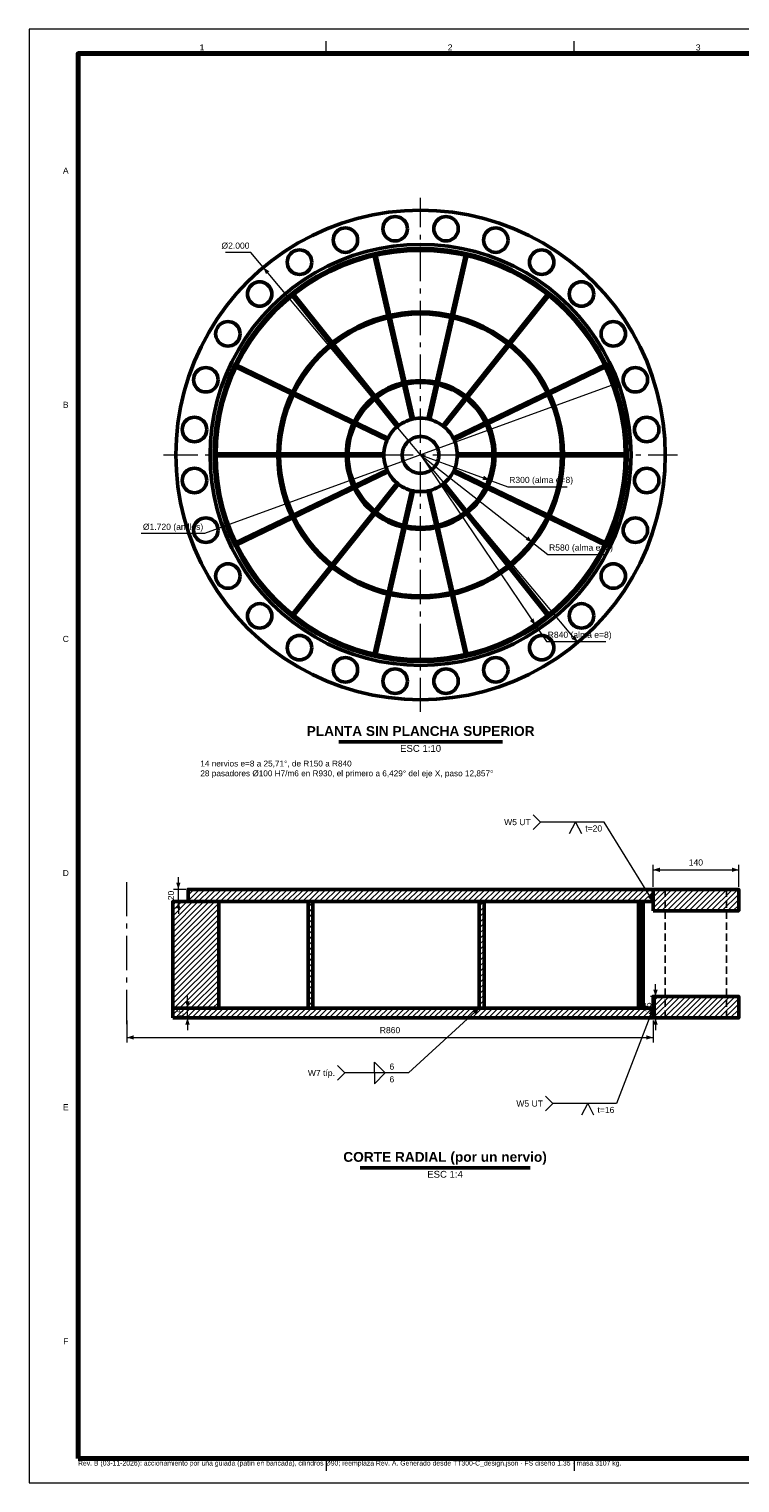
# Model space of a CAD drawing. Header units: millimetres. Extents: x 0 to 841, y 0 to 594.
# Tile 1 of 5: x 0 to 290, y 0 to 594. Entities that reach past the tile are written whole.
import ezdxf
from ezdxf.enums import TextEntityAlignment as Align

# ---------------------------------------------------------------- set-up
doc = ezdxf.new("R2010")
doc.units = ezdxf.units.MM
doc.linetypes.add('EJE', pattern=[22, 14, -3, 2, -3])
doc.linetypes.add('OCULTO', pattern=[4.5, 3, -1.5])
for name, color, linetype, lineweight in [('ACH', 7, 'CONTINUOUS', 13), ('COTA', 7, 'CONTINUOUS', 18), ('EJE', 7, 'EJE', 18), ('FINA', 7, 'CONTINUOUS', 18), ('MARCO', 7, 'CONTINUOUS', 70), ('OCU', 7, 'OCULTO', 25), ('TXT', 7, 'CONTINUOUS', 25), ('VIS', 7, 'CONTINUOUS', 50)]:
    doc.layers.add(name, color=color, linetype=linetype, lineweight=lineweight)
doc.styles.add('STD', font='LiberationSans-Regular.ttf')
doc.styles.add('STDB', font='LiberationSans-Bold.ttf')

msp = doc.modelspace()

# ---------------------------------------------------------------- hatches: boundary and pattern name
at = {"layer": 'ACH'}
h = msp.add_hatch(dxfattribs=at)
h.set_pattern_fill('ANSI31', scale=0.5)
h.paths.add_polyline_path([(65, 237.5), (255, 237.5), (255, 242.5), (65, 242.5)])
h = msp.add_hatch(dxfattribs=at)
h.set_pattern_fill('ANSI31', scale=0.5)
h.paths.add_polyline_path([(255, 233.75), (290, 233.75), (290, 242.5), (255, 242.5)])
h = msp.add_hatch(dxfattribs=at)
h.set_pattern_fill('ANSI31', scale=0.5)
h.paths.add_polyline_path([(58.75, 194), (77.5, 194), (77.5, 237.5), (58.75, 237.5)])
h = msp.add_hatch(dxfattribs=at)
h.set_pattern_fill('ANSI31', scale=0.5)
h.paths.add_polyline_path([(114, 194), (116, 194), (116, 237.5), (114, 237.5)])
h = msp.add_hatch(dxfattribs=at)
h.set_pattern_fill('ANSI31', scale=0.5)
h.paths.add_polyline_path([(184, 194), (186, 194), (186, 237.5), (184, 237.5)])
h = msp.add_hatch(dxfattribs=at)
h.set_pattern_fill('ANSI31', scale=0.5)
h.paths.add_polyline_path([(249, 194), (251, 194), (251, 237.5), (249, 237.5)])
h = msp.add_hatch(dxfattribs=at)
h.set_pattern_fill('ANSI31', scale=0.5)
h.paths.add_polyline_path([(255, 190), (290, 190), (290, 198.75), (255, 198.75)])
h = msp.add_hatch(dxfattribs=at)
h.set_pattern_fill('ANSI31', scale=0.5)
h.paths.add_polyline_path([(58.75, 190), (255, 190), (255, 194), (58.75, 194)])

# ---------------------------------------------------------------- linework, layer by layer
at = {"layer": 'COTA'}
for p, q in [((90.58, 502.73), (80.28, 502.73)), ((224.28, 343.4), (90.58, 502.73)), ((240.81, 449.41), (71.67, 387.85)), ((160, 420), (195.71, 407)), ((160, 420), (212.01, 379.37)), ((160, 420), (211.45, 343.73)), ((195.71, 407), (219.96, 407)), ((71.67, 387.85), (45.87, 387.85)), ((212.01, 379.37), (236.26, 379.37)), ((211.45, 343.73), (235.7, 343.73)), ((235, 270), (209, 270)), ((255, 237.5), (235, 270)), ((255, 243.5), (255, 252.5)), ((255, 250.5), (290, 250.5)), ((290, 243.5), (290, 252.5)), ((61, 242.5), (61, 247.5)), ((64, 242.5), (59, 242.5)), ((61, 237.5), (61, 242.5)), ((64, 237.5), (59, 237.5)), ((61, 237.5), (61, 232.5)), ((256, 198.75), (256, 203.75)), ((64.75, 194), (64.75, 199)), ((259, 198.75), (254, 198.75)), ((256, 190), (256, 198.75)), ((61.75, 194), (66.75, 194)), ((64.75, 190), (64.75, 194)), ((184, 194), (155, 167.5)), ((255, 194), (240, 155)), ((40, 189), (40, 180)), ((61.75, 190), (66.75, 190)), ((64.75, 190), (64.75, 185)), ((259, 190), (254, 190)), ((255, 189), (255, 180)), ((256, 190), (256, 185)), ((40, 182), (255, 182)), ((155, 167.5), (129, 167.5)), ((240, 155), (214, 155))]:
    msp.add_line(p, q, dxfattribs=at)
for points in [[(209, 270), (206, 273)], [(209, 270), (206, 267)], [(220.9, 265.4), (223.3, 270), (225.7, 265.4)], [(129, 167.5), (126, 170.5)], [(129, 167.5), (126, 164.5)], [(141.1, 167.5), (141.1, 171.9), (145.5, 167.5)], [(141.1, 167.5), (141.1, 163.1), (145.5, 167.5)], [(214, 155), (211, 158)], [(214, 155), (211, 152)], [(225.9, 150.4), (228.3, 155), (230.7, 150.4)]]:
    msp.add_lwpolyline(points, dxfattribs=at)
for points in [[(95.72, 496.6), (96.83, 493.88), (98.21, 495.04)], [(240.81, 449.41), (237.87, 449.3), (238.49, 447.61)], [(188.19, 409.74), (185.87, 411.54), (185.25, 409.85)], [(79.19, 390.59), (82.13, 390.7), (81.51, 392.39)], [(205.7, 384.29), (204.05, 386.72), (202.94, 385.31)], [(206.97, 350.36), (206.15, 353.19), (204.66, 352.18)], [(224.28, 343.4), (223.17, 346.12), (221.79, 344.96)], [(255, 250.5), (257.8, 249.6), (257.8, 251.4)], [(290, 250.5), (287.2, 251.4), (287.2, 249.6)], [(61, 242.5), (61.9, 245.3), (60.1, 245.3)], [(255, 237.5), (254.3, 240.36), (252.77, 239.41)], [(61, 237.5), (60.1, 234.7), (61.9, 234.7)], [(64.75, 194), (65.65, 196.8), (63.85, 196.8)], [(256, 198.75), (256.9, 201.55), (255.1, 201.55)], [(184, 194), (181.33, 192.78), (182.54, 191.45)], [(255, 194), (253.15, 191.71), (254.83, 191.06)], [(64.75, 190), (63.85, 187.2), (65.65, 187.2)], [(256, 190), (255.1, 187.2), (256.9, 187.2)], [(40, 182), (42.8, 181.1), (42.8, 182.9)], [(255, 182), (252.2, 182.9), (252.2, 181.1)]]:
    msp.add_solid(points, dxfattribs=at)
at = {"layer": 'EJE'}
for p, q in [((160, 315), (160, 525)), ((55, 420), (265, 420)), ((40, 187.5), (40, 247.5))]:
    msp.add_line(p, q, dxfattribs=at)
at = {"layer": 'FINA'}
for p, q in [((121.38, 584), (121.38, 589)), ((222.75, 584), (222.75, 589)), ((121.38, 10), (121.38, 5)), ((222.75, 10), (222.75, 5))]:
    msp.add_line(p, q, dxfattribs=at)
for points in [[(0, 0), (841, 0), (841, 594), (0, 594)], [(77.5, 194), (250, 194), (250, 237.5), (77.5, 237.5)]]:
    msp.add_lwpolyline(points, close=True, dxfattribs=at)
at = {"layer": 'MARCO'}
msp.add_lwpolyline([(20, 10), (831, 10), (831, 584), (20, 584)], close=True, dxfattribs=at)
at = {"layer": 'OCU'}
msp.add_lwpolyline([(260, 190), (285, 190), (285, 242.5), (260, 242.5)], close=True, dxfattribs=at)
at = {"layer": 'VIS'}
for p, q in [((156.27, 434.53), (140.92, 501.8)), ((157.05, 434.71), (141.7, 501.98)), ((162.95, 434.71), (178.3, 501.98)), ((163.73, 434.53), (179.08, 501.8)), ((150.33, 431.48), (107.31, 485.42)), ((150.96, 431.98), (107.94, 485.92)), ((169.04, 431.98), (212.06, 485.92)), ((169.67, 431.48), (212.69, 485.42)), ((146.31, 426.15), (84.15, 456.09)), ((146.66, 426.87), (84.49, 456.81)), ((173.34, 426.87), (235.51, 456.81)), ((173.69, 426.15), (235.85, 456.09)), ((145, 420.4), (76, 420.4)), ((145, 419.6), (76, 419.6)), ((175, 420.4), (244, 420.4)), ((175, 419.6), (244, 419.6)), ((146.31, 413.85), (84.15, 383.91)), ((146.66, 413.13), (84.49, 383.19)), ((173.34, 413.13), (235.51, 383.19)), ((173.69, 413.85), (235.85, 383.91)), ((150.33, 408.52), (107.31, 354.58)), ((150.96, 408.02), (107.94, 354.08)), ((156.27, 405.47), (140.92, 338.2)), ((157.05, 405.29), (141.7, 338.02)), ((162.95, 405.29), (178.3, 338.02)), ((163.73, 405.47), (179.08, 338.2)), ((169.04, 408.02), (212.06, 354.08)), ((169.67, 408.52), (212.69, 354.58)), ((126.52, 302.8), (193.48, 302.8)), ((135.28, 128.8), (204.72, 128.8))]:
    msp.add_line(p, q, dxfattribs=at)
for points in [[(260, 420), (259.79, 426.54), (259.14, 433.05), (258.08, 439.51), (256.59, 445.88), (254.69, 452.14), (252.39, 458.27), (249.69, 464.23), (246.6, 470), (243.15, 475.56), (239.34, 480.88), (235.18, 485.93), (230.71, 490.71), (225.93, 495.18), (220.88, 499.34), (215.56, 503.15), (210, 506.6), (204.23, 509.69), (198.27, 512.39), (192.14, 514.69), (185.88, 516.59), (179.51, 518.08), (173.05, 519.14), (166.54, 519.79), (160, 520), (153.46, 519.79), (146.95, 519.14), (140.49, 518.08), (134.12, 516.59), (127.86, 514.69), (121.73, 512.39), (115.77, 509.69), (110, 506.6), (104.44, 503.15), (99.12, 499.34), (94.07, 495.18), (89.29, 490.71), (84.82, 485.93), (80.66, 480.88), (76.85, 475.56), (73.4, 470), (70.31, 464.23), (67.61, 458.27), (65.31, 452.14), (63.41, 445.88), (61.92, 439.51), (60.86, 433.05), (60.21, 426.54), (60, 420), (60.21, 413.46), (60.86, 406.95), (61.92, 400.49), (63.41, 394.12), (65.31, 387.86), (67.61, 381.73), (70.31, 375.77), (73.4, 370), (76.85, 364.44), (80.66, 359.12), (84.82, 354.07), (89.29, 349.29), (94.07, 344.82), (99.12, 340.66), (104.44, 336.85), (110, 333.4), (115.77, 330.31), (121.73, 327.61), (127.86, 325.31), (134.12, 323.41), (140.49, 321.92), (146.95, 320.86), (153.46, 320.21), (160, 320), (166.54, 320.21), (173.05, 320.86), (179.51, 321.92), (185.88, 323.41), (192.14, 325.31), (198.27, 327.61), (204.23, 330.31), (210, 333.4), (215.56, 336.85), (220.88, 340.66), (225.93, 344.82), (230.71, 349.29), (235.18, 354.07), (239.34, 359.12), (243.15, 364.44), (246.6, 370), (249.69, 375.77), (252.39, 381.73), (254.69, 387.86), (256.59, 394.12), (258.08, 400.49), (259.14, 406.95), (259.79, 413.46), (260, 420)], [(154.59, 512.42), (154.53, 513.2), (154.34, 513.96), (154.04, 514.69), (153.63, 515.35), (153.12, 515.95), (152.53, 516.46), (151.86, 516.87), (151.13, 517.17), (150.37, 517.35), (149.59, 517.42), (148.81, 517.35), (148.04, 517.17), (147.32, 516.87), (146.65, 516.46), (146.05, 515.95), (145.54, 515.35), (145.13, 514.69), (144.83, 513.96), (144.65, 513.2), (144.59, 512.42), (144.65, 511.63), (144.83, 510.87), (145.13, 510.15), (145.54, 509.48), (146.05, 508.88), (146.65, 508.37), (147.32, 507.96), (148.04, 507.66), (148.81, 507.48), (149.59, 507.42), (150.37, 507.48), (151.13, 507.66), (151.86, 507.96), (152.53, 508.37), (153.12, 508.88), (153.63, 509.48), (154.04, 510.15), (154.34, 510.87), (154.53, 511.63), (154.59, 512.42)], [(175.41, 512.42), (175.35, 513.2), (175.17, 513.96), (174.87, 514.69), (174.46, 515.35), (173.95, 515.95), (173.35, 516.46), (172.68, 516.87), (171.96, 517.17), (171.19, 517.35), (170.41, 517.42), (169.63, 517.35), (168.87, 517.17), (168.14, 516.87), (167.47, 516.46), (166.88, 515.95), (166.37, 515.35), (165.96, 514.69), (165.66, 513.96), (165.47, 513.2), (165.41, 512.42), (165.47, 511.63), (165.66, 510.87), (165.96, 510.15), (166.37, 509.48), (166.88, 508.88), (167.47, 508.37), (168.14, 507.96), (168.87, 507.66), (169.63, 507.48), (170.41, 507.42), (171.19, 507.48), (171.96, 507.66), (172.68, 507.96), (173.35, 508.37), (173.95, 508.88), (174.46, 509.48), (174.87, 510.15), (175.17, 510.87), (175.35, 511.63), (175.41, 512.42)], [(134.28, 507.78), (134.22, 508.56), (134.04, 509.33), (133.74, 510.05), (133.33, 510.72), (132.82, 511.32), (132.22, 511.83), (131.55, 512.24), (130.83, 512.54), (130.07, 512.72), (129.28, 512.78), (128.5, 512.72), (127.74, 512.54), (127.01, 512.24), (126.35, 511.83), (125.75, 511.32), (125.24, 510.72), (124.83, 510.05), (124.53, 509.33), (124.35, 508.56), (124.28, 507.78), (124.35, 507), (124.53, 506.24), (124.83, 505.51), (125.24, 504.84), (125.75, 504.25), (126.35, 503.74), (127.01, 503.33), (127.74, 503.03), (128.5, 502.84), (129.28, 502.78), (130.07, 502.84), (130.83, 503.03), (131.55, 503.33), (132.22, 503.74), (132.82, 504.25), (133.33, 504.84), (133.74, 505.51), (134.04, 506.24), (134.22, 507), (134.28, 507.78)], [(195.72, 507.78), (195.65, 508.56), (195.47, 509.33), (195.17, 510.05), (194.76, 510.72), (194.25, 511.32), (193.65, 511.83), (192.99, 512.24), (192.26, 512.54), (191.5, 512.72), (190.72, 512.78), (189.93, 512.72), (189.17, 512.54), (188.45, 512.24), (187.78, 511.83), (187.18, 511.32), (186.67, 510.72), (186.26, 510.05), (185.96, 509.33), (185.78, 508.56), (185.72, 507.78), (185.78, 507), (185.96, 506.24), (186.26, 505.51), (186.67, 504.84), (187.18, 504.25), (187.78, 503.74), (188.45, 503.33), (189.17, 503.03), (189.93, 502.84), (190.72, 502.78), (191.5, 502.84), (192.26, 503.03), (192.99, 503.33), (193.65, 503.74), (194.25, 504.25), (194.76, 504.84), (195.17, 505.51), (195.47, 506.24), (195.65, 507), (195.72, 507.78)], [(246, 420), (245.82, 425.62), (245.26, 431.23), (244.35, 436.78), (243.07, 442.26), (241.44, 447.64), (239.45, 452.91), (237.13, 458.04), (234.48, 463), (231.51, 467.78), (228.23, 472.35), (224.66, 476.7), (220.81, 480.81), (216.7, 484.66), (212.35, 488.23), (207.78, 491.51), (203, 494.48), (198.04, 497.13), (192.91, 499.45), (187.64, 501.44), (182.26, 503.07), (176.78, 504.35), (171.23, 505.26), (165.62, 505.82), (160, 506), (154.38, 505.82), (148.77, 505.26), (143.22, 504.35), (137.74, 503.07), (132.36, 501.44), (127.09, 499.45), (121.96, 497.13), (117, 494.48), (112.22, 491.51), (107.65, 488.23), (103.3, 484.66), (99.19, 480.81), (95.34, 476.7), (91.77, 472.35), (88.49, 467.78), (85.52, 463), (82.87, 458.04), (80.55, 452.91), (78.56, 447.64), (76.93, 442.26), (75.65, 436.78), (74.74, 431.23), (74.18, 425.62), (74, 420), (74.18, 414.38), (74.74, 408.77), (75.65, 403.22), (76.93, 397.74), (78.56, 392.36), (80.55, 387.09), (82.87, 381.96), (85.52, 377), (88.49, 372.22), (91.77, 367.65), (95.34, 363.3), (99.19, 359.19), (103.3, 355.34), (107.65, 351.77), (112.22, 348.49), (117, 345.52), (121.96, 342.87), (127.09, 340.55), (132.36, 338.56), (137.74, 336.93), (143.22, 335.65), (148.77, 334.74), (154.38, 334.18), (160, 334), (165.62, 334.18), (171.23, 334.74), (176.78, 335.65), (182.26, 336.93), (187.64, 338.56), (192.91, 340.55), (198.04, 342.87), (203, 345.52), (207.78, 348.49), (212.35, 351.77), (216.7, 355.34), (220.81, 359.19), (224.66, 363.3), (228.23, 367.65), (231.51, 372.22), (234.48, 377), (237.13, 381.96), (239.45, 387.09), (241.44, 392.36), (243.07, 397.74), (244.35, 403.22), (245.26, 408.77), (245.82, 414.38), (246, 420)], [(244.4, 420), (244.22, 425.52), (243.68, 431.02), (242.78, 436.47), (241.52, 441.84), (239.92, 447.13), (237.98, 452.3), (235.7, 457.33), (233.09, 462.2), (230.18, 466.89), (226.96, 471.38), (223.46, 475.65), (219.68, 479.68), (215.65, 483.46), (211.38, 486.96), (206.89, 490.18), (202.2, 493.09), (197.33, 495.7), (192.3, 497.98), (187.13, 499.92), (181.84, 501.52), (176.47, 502.78), (171.02, 503.68), (165.52, 504.22), (160, 504.4), (154.48, 504.22), (148.98, 503.68), (143.53, 502.78), (138.16, 501.52), (132.87, 499.92), (127.7, 497.98), (122.67, 495.7), (117.8, 493.09), (113.11, 490.18), (108.62, 486.96), (104.35, 483.46), (100.32, 479.68), (96.54, 475.65), (93.04, 471.38), (89.82, 466.89), (86.91, 462.2), (84.3, 457.33), (82.02, 452.3), (80.08, 447.13), (78.48, 441.84), (77.22, 436.47), (76.32, 431.02), (75.78, 425.52), (75.6, 420), (75.78, 414.48), (76.32, 408.98), (77.22, 403.53), (78.48, 398.16), (80.08, 392.87), (82.02, 387.7), (84.3, 382.67), (86.91, 377.8), (89.82, 373.11), (93.04, 368.62), (96.54, 364.35), (100.32, 360.32), (104.35, 356.54), (108.62, 353.04), (113.11, 349.82), (117.8, 346.91), (122.67, 344.3), (127.7, 342.02), (132.87, 340.08), (138.16, 338.48), (143.53, 337.22), (148.98, 336.32), (154.48, 335.78), (160, 335.6), (165.52, 335.78), (171.02, 336.32), (176.47, 337.22), (181.84, 338.48), (187.13, 340.08), (192.3, 342.02), (197.33, 344.3), (202.2, 346.91), (206.89, 349.82), (211.38, 353.04), (215.65, 356.54), (219.68, 360.32), (223.46, 364.35), (226.96, 368.62), (230.18, 373.11), (233.09, 377.8), (235.7, 382.67), (237.98, 387.7), (239.92, 392.87), (241.52, 398.16), (242.78, 403.53), (243.68, 408.98), (244.22, 414.48), (244.4, 420)], [(243.6, 420), (243.42, 425.47), (242.88, 430.91), (241.99, 436.31), (240.75, 441.64), (239.16, 446.87), (237.24, 451.99), (234.98, 456.98), (232.4, 461.8), (229.51, 466.45), (226.32, 470.89), (222.85, 475.12), (219.11, 479.11), (215.12, 482.85), (210.89, 486.32), (206.45, 489.51), (201.8, 492.4), (196.98, 494.98), (191.99, 497.24), (186.87, 499.16), (181.64, 500.75), (176.31, 501.99), (170.91, 502.88), (165.47, 503.42), (160, 503.6), (154.53, 503.42), (149.09, 502.88), (143.69, 501.99), (138.36, 500.75), (133.13, 499.16), (128.01, 497.24), (123.02, 494.98), (118.2, 492.4), (113.55, 489.51), (109.11, 486.32), (104.88, 482.85), (100.89, 479.11), (97.15, 475.12), (93.68, 470.89), (90.49, 466.45), (87.6, 461.8), (85.02, 456.98), (82.76, 451.99), (80.84, 446.87), (79.25, 441.64), (78.01, 436.31), (77.12, 430.91), (76.58, 425.47), (76.4, 420), (76.58, 414.53), (77.12, 409.09), (78.01, 403.69), (79.25, 398.36), (80.84, 393.13), (82.76, 388.01), (85.02, 383.02), (87.6, 378.2), (90.49, 373.55), (93.68, 369.11), (97.15, 364.88), (100.89, 360.89), (104.88, 357.15), (109.11, 353.68), (113.55, 350.49), (118.2, 347.6), (123.02, 345.02), (128.01, 342.76), (133.13, 340.84), (138.36, 339.25), (143.69, 338.01), (149.09, 337.12), (154.53, 336.58), (160, 336.4), (165.47, 336.58), (170.91, 337.12), (176.31, 338.01), (181.64, 339.25), (186.87, 340.84), (191.99, 342.76), (196.98, 345.02), (201.8, 347.6), (206.45, 350.49), (210.89, 353.68), (215.12, 357.15), (219.11, 360.89), (222.85, 364.88), (226.32, 369.11), (229.51, 373.55), (232.4, 378.2), (234.98, 383.02), (237.24, 388.01), (239.16, 393.13), (240.75, 398.36), (241.99, 403.69), (242.88, 409.09), (243.42, 414.53), (243.6, 420)], [(115.52, 498.75), (115.46, 499.53), (115.28, 500.29), (114.98, 501.02), (114.57, 501.68), (114.06, 502.28), (113.46, 502.79), (112.79, 503.2), (112.07, 503.5), (111.3, 503.68), (110.52, 503.75), (109.74, 503.68), (108.98, 503.5), (108.25, 503.2), (107.58, 502.79), (106.99, 502.28), (106.48, 501.68), (106.07, 501.02), (105.77, 500.29), (105.58, 499.53), (105.52, 498.75), (105.58, 497.96), (105.77, 497.2), (106.07, 496.48), (106.48, 495.81), (106.99, 495.21), (107.58, 494.7), (108.25, 494.29), (108.98, 493.99), (109.74, 493.81), (110.52, 493.75), (111.3, 493.81), (112.07, 493.99), (112.79, 494.29), (113.46, 494.7), (114.06, 495.21), (114.57, 495.81), (114.98, 496.48), (115.28, 497.2), (115.46, 497.96), (115.52, 498.75)], [(214.48, 498.75), (214.42, 499.53), (214.23, 500.29), (213.93, 501.02), (213.52, 501.68), (213.01, 502.28), (212.42, 502.79), (211.75, 503.2), (211.02, 503.5), (210.26, 503.68), (209.48, 503.75), (208.7, 503.68), (207.93, 503.5), (207.21, 503.2), (206.54, 502.79), (205.94, 502.28), (205.43, 501.68), (205.02, 501.02), (204.72, 500.29), (204.54, 499.53), (204.48, 498.75), (204.54, 497.96), (204.72, 497.2), (205.02, 496.48), (205.43, 495.81), (205.94, 495.21), (206.54, 494.7), (207.21, 494.29), (207.93, 493.99), (208.7, 493.81), (209.48, 493.75), (210.26, 493.81), (211.02, 493.99), (211.75, 494.29), (212.42, 494.7), (213.01, 495.21), (213.52, 495.81), (213.93, 496.48), (214.23, 497.2), (214.42, 497.96), (214.48, 498.75)], [(99.24, 485.76), (99.18, 486.54), (98.99, 487.31), (98.69, 488.03), (98.28, 488.7), (97.77, 489.3), (97.18, 489.81), (96.51, 490.22), (95.78, 490.52), (95.02, 490.7), (94.24, 490.76), (93.46, 490.7), (92.69, 490.52), (91.97, 490.22), (91.3, 489.81), (90.7, 489.3), (90.19, 488.7), (89.78, 488.03), (89.48, 487.31), (89.3, 486.54), (89.24, 485.76), (89.3, 484.98), (89.48, 484.22), (89.78, 483.49), (90.19, 482.82), (90.7, 482.23), (91.3, 481.72), (91.97, 481.31), (92.69, 481.01), (93.46, 480.82), (94.24, 480.76), (95.02, 480.82), (95.78, 481.01), (96.51, 481.31), (97.18, 481.72), (97.77, 482.23), (98.28, 482.82), (98.69, 483.49), (98.99, 484.22), (99.18, 484.98), (99.24, 485.76)], [(230.76, 485.76), (230.7, 486.54), (230.52, 487.31), (230.22, 488.03), (229.81, 488.7), (229.3, 489.3), (228.7, 489.81), (228.03, 490.22), (227.31, 490.52), (226.54, 490.7), (225.76, 490.76), (224.98, 490.7), (224.22, 490.52), (223.49, 490.22), (222.82, 489.81), (222.23, 489.3), (221.72, 488.7), (221.31, 488.03), (221.01, 487.31), (220.82, 486.54), (220.76, 485.76), (220.82, 484.98), (221.01, 484.22), (221.31, 483.49), (221.72, 482.82), (222.23, 482.23), (222.82, 481.72), (223.49, 481.31), (224.22, 481.01), (224.98, 480.82), (225.76, 480.76), (226.54, 480.82), (227.31, 481.01), (228.03, 481.31), (228.7, 481.72), (229.3, 482.23), (229.81, 482.82), (230.22, 483.49), (230.52, 484.22), (230.7, 484.98), (230.76, 485.76)], [(218.4, 420), (218.27, 423.82), (217.9, 427.62), (217.28, 431.39), (216.41, 435.12), (215.3, 438.77), (213.95, 442.35), (212.38, 445.83), (210.58, 449.2), (208.56, 452.45), (206.33, 455.55), (203.91, 458.51), (201.3, 461.3), (198.51, 463.91), (195.55, 466.33), (192.45, 468.56), (189.2, 470.58), (185.83, 472.38), (182.35, 473.95), (178.77, 475.3), (175.12, 476.41), (171.39, 477.28), (167.62, 477.9), (163.82, 478.27), (160, 478.4), (156.18, 478.27), (152.38, 477.9), (148.61, 477.28), (144.88, 476.41), (141.23, 475.3), (137.65, 473.95), (134.17, 472.38), (130.8, 470.58), (127.55, 468.56), (124.45, 466.33), (121.49, 463.91), (118.7, 461.3), (116.09, 458.51), (113.67, 455.55), (111.44, 452.45), (109.42, 449.2), (107.62, 445.83), (106.05, 442.35), (104.7, 438.77), (103.59, 435.12), (102.72, 431.39), (102.1, 427.62), (101.73, 423.82), (101.6, 420), (101.73, 416.18), (102.1, 412.38), (102.72, 408.61), (103.59, 404.88), (104.7, 401.23), (106.05, 397.65), (107.62, 394.17), (109.42, 390.8), (111.44, 387.55), (113.67, 384.45), (116.09, 381.49), (118.7, 378.7), (121.49, 376.09), (124.45, 373.67), (127.55, 371.44), (130.8, 369.42), (134.17, 367.62), (137.65, 366.05), (141.23, 364.7), (144.88, 363.59), (148.61, 362.72), (152.38, 362.1), (156.18, 361.73), (160, 361.6), (163.82, 361.73), (167.62, 362.1), (171.39, 362.72), (175.12, 363.59), (178.77, 364.7), (182.35, 366.05), (185.83, 367.62), (189.2, 369.42), (192.45, 371.44), (195.55, 373.67), (198.51, 376.09), (201.3, 378.7), (203.91, 381.49), (206.33, 384.45), (208.56, 387.55), (210.58, 390.8), (212.38, 394.17), (213.95, 397.65), (215.3, 401.23), (216.41, 404.88), (217.28, 408.61), (217.9, 412.38), (218.27, 416.18), (218.4, 420)], [(217.6, 420), (217.48, 423.77), (217.11, 427.52), (216.49, 431.24), (215.64, 434.91), (214.54, 438.51), (213.22, 442.04), (211.66, 445.48), (209.88, 448.8), (207.89, 452), (205.7, 455.06), (203.31, 457.98), (200.73, 460.73), (197.98, 463.31), (195.06, 465.7), (192, 467.89), (188.8, 469.88), (185.48, 471.66), (182.04, 473.22), (178.51, 474.54), (174.91, 475.64), (171.24, 476.49), (167.52, 477.11), (163.77, 477.48), (160, 477.6), (156.23, 477.48), (152.48, 477.11), (148.76, 476.49), (145.09, 475.64), (141.49, 474.54), (137.96, 473.22), (134.52, 471.66), (131.2, 469.88), (128, 467.89), (124.94, 465.7), (122.02, 463.31), (119.27, 460.73), (116.69, 457.98), (114.3, 455.06), (112.11, 452), (110.12, 448.8), (108.34, 445.48), (106.78, 442.04), (105.46, 438.51), (104.36, 434.91), (103.51, 431.24), (102.89, 427.52), (102.52, 423.77), (102.4, 420), (102.52, 416.23), (102.89, 412.48), (103.51, 408.76), (104.36, 405.09), (105.46, 401.49), (106.78, 397.96), (108.34, 394.52), (110.12, 391.2), (112.11, 388), (114.3, 384.94), (116.69, 382.02), (119.27, 379.27), (122.02, 376.69), (124.94, 374.3), (128, 372.11), (131.2, 370.12), (134.52, 368.34), (137.96, 366.78), (141.49, 365.46), (145.09, 364.36), (148.76, 363.51), (152.48, 362.89), (156.23, 362.52), (160, 362.4), (163.77, 362.52), (167.52, 362.89), (171.24, 363.51), (174.91, 364.36), (178.51, 365.46), (182.04, 366.78), (185.48, 368.34), (188.8, 370.12), (192, 372.11), (195.06, 374.3), (197.98, 376.69), (200.73, 379.27), (203.31, 382.02), (205.7, 384.94), (207.89, 388), (209.88, 391.2), (211.66, 394.52), (213.22, 397.96), (214.54, 401.49), (215.64, 405.09), (216.49, 408.76), (217.11, 412.48), (217.48, 416.23), (217.6, 420)], [(86.25, 469.48), (86.19, 470.26), (86.01, 471.02), (85.71, 471.75), (85.3, 472.42), (84.79, 473.01), (84.19, 473.52), (83.52, 473.93), (82.8, 474.23), (82.04, 474.42), (81.25, 474.48), (80.47, 474.42), (79.71, 474.23), (78.98, 473.93), (78.32, 473.52), (77.72, 473.01), (77.21, 472.42), (76.8, 471.75), (76.5, 471.02), (76.32, 470.26), (76.25, 469.48), (76.32, 468.7), (76.5, 467.93), (76.8, 467.21), (77.21, 466.54), (77.72, 465.94), (78.32, 465.43), (78.98, 465.02), (79.71, 464.72), (80.47, 464.54), (81.25, 464.48), (82.04, 464.54), (82.8, 464.72), (83.52, 465.02), (84.19, 465.43), (84.79, 465.94), (85.3, 466.54), (85.71, 467.21), (86.01, 467.93), (86.19, 468.7), (86.25, 469.48)], [(243.75, 469.48), (243.68, 470.26), (243.5, 471.02), (243.2, 471.75), (242.79, 472.42), (242.28, 473.01), (241.68, 473.52), (241.02, 473.93), (240.29, 474.23), (239.53, 474.42), (238.75, 474.48), (237.96, 474.42), (237.2, 474.23), (236.48, 473.93), (235.81, 473.52), (235.21, 473.01), (234.7, 472.42), (234.29, 471.75), (233.99, 471.02), (233.81, 470.26), (233.75, 469.48), (233.81, 468.7), (233.99, 467.93), (234.29, 467.21), (234.7, 466.54), (235.21, 465.94), (235.81, 465.43), (236.48, 465.02), (237.2, 464.72), (237.96, 464.54), (238.75, 464.48), (239.53, 464.54), (240.29, 464.72), (241.02, 465.02), (241.68, 465.43), (242.28, 465.94), (242.79, 466.54), (243.2, 467.21), (243.5, 467.93), (243.68, 468.7), (243.75, 469.48)], [(77.22, 450.72), (77.16, 451.5), (76.97, 452.26), (76.67, 452.99), (76.26, 453.65), (75.75, 454.25), (75.16, 454.76), (74.49, 455.17), (73.76, 455.47), (73, 455.65), (72.22, 455.72), (71.44, 455.65), (70.67, 455.47), (69.95, 455.17), (69.28, 454.76), (68.68, 454.25), (68.17, 453.65), (67.76, 452.99), (67.46, 452.26), (67.28, 451.5), (67.22, 450.72), (67.28, 449.93), (67.46, 449.17), (67.76, 448.45), (68.17, 447.78), (68.68, 447.18), (69.28, 446.67), (69.95, 446.26), (70.67, 445.96), (71.44, 445.78), (72.22, 445.72), (73, 445.78), (73.76, 445.96), (74.49, 446.26), (75.16, 446.67), (75.75, 447.18), (76.26, 447.78), (76.67, 448.45), (76.97, 449.17), (77.16, 449.93), (77.22, 450.72)], [(252.78, 450.72), (252.72, 451.5), (252.54, 452.26), (252.24, 452.99), (251.83, 453.65), (251.32, 454.25), (250.72, 454.76), (250.05, 455.17), (249.33, 455.47), (248.56, 455.65), (247.78, 455.72), (247, 455.65), (246.24, 455.47), (245.51, 455.17), (244.84, 454.76), (244.25, 454.25), (243.74, 453.65), (243.33, 452.99), (243.03, 452.26), (242.84, 451.5), (242.78, 450.72), (242.84, 449.93), (243.03, 449.17), (243.33, 448.45), (243.74, 447.78), (244.25, 447.18), (244.84, 446.67), (245.51, 446.26), (246.24, 445.96), (247, 445.78), (247.78, 445.72), (248.56, 445.78), (249.33, 445.96), (250.05, 446.26), (250.72, 446.67), (251.32, 447.18), (251.83, 447.78), (252.24, 448.45), (252.54, 449.17), (252.72, 449.93), (252.78, 450.72)], [(190.4, 420), (190.33, 421.99), (190.14, 423.97), (189.82, 425.93), (189.36, 427.87), (188.79, 429.77), (188.09, 431.63), (187.26, 433.45), (186.33, 435.2), (185.28, 436.89), (184.12, 438.51), (182.86, 440.04), (181.5, 441.5), (180.04, 442.86), (178.51, 444.12), (176.89, 445.28), (175.2, 446.33), (173.45, 447.26), (171.63, 448.09), (169.77, 448.79), (167.87, 449.36), (165.93, 449.82), (163.97, 450.14), (161.99, 450.33), (160, 450.4), (158.01, 450.33), (156.03, 450.14), (154.07, 449.82), (152.13, 449.36), (150.23, 448.79), (148.37, 448.09), (146.55, 447.26), (144.8, 446.33), (143.11, 445.28), (141.49, 444.12), (139.96, 442.86), (138.5, 441.5), (137.14, 440.04), (135.88, 438.51), (134.72, 436.89), (133.67, 435.2), (132.74, 433.45), (131.91, 431.63), (131.21, 429.77), (130.64, 427.87), (130.18, 425.93), (129.86, 423.97), (129.67, 421.99), (129.6, 420), (129.67, 418.01), (129.86, 416.03), (130.18, 414.07), (130.64, 412.13), (131.21, 410.23), (131.91, 408.37), (132.74, 406.55), (133.67, 404.8), (134.72, 403.11), (135.88, 401.49), (137.14, 399.96), (138.5, 398.5), (139.96, 397.14), (141.49, 395.88), (143.11, 394.72), (144.8, 393.67), (146.55, 392.74), (148.37, 391.91), (150.23, 391.21), (152.13, 390.64), (154.07, 390.18), (156.03, 389.86), (158.01, 389.67), (160, 389.6), (161.99, 389.67), (163.97, 389.86), (165.93, 390.18), (167.87, 390.64), (169.77, 391.21), (171.63, 391.91), (173.45, 392.74), (175.2, 393.67), (176.89, 394.72), (178.51, 395.88), (180.04, 397.14), (181.5, 398.5), (182.86, 399.96), (184.12, 401.49), (185.28, 403.11), (186.33, 404.8), (187.26, 406.55), (188.09, 408.37), (188.79, 410.23), (189.36, 412.13), (189.82, 414.07), (190.14, 416.03), (190.33, 418.01), (190.4, 420)], [(189.6, 420), (189.54, 421.94), (189.35, 423.86), (189.03, 425.77), (188.59, 427.66), (188.03, 429.51), (187.35, 431.33), (186.55, 433.09), (185.63, 434.8), (184.61, 436.44), (183.48, 438.02), (182.25, 439.52), (180.93, 440.93), (179.52, 442.25), (178.02, 443.48), (176.44, 444.61), (174.8, 445.63), (173.09, 446.55), (171.33, 447.35), (169.51, 448.03), (167.66, 448.59), (165.77, 449.03), (163.86, 449.35), (161.94, 449.54), (160, 449.6), (158.06, 449.54), (156.14, 449.35), (154.23, 449.03), (152.34, 448.59), (150.49, 448.03), (148.67, 447.35), (146.91, 446.55), (145.2, 445.63), (143.56, 444.61), (141.98, 443.48), (140.48, 442.25), (139.07, 440.93), (137.75, 439.52), (136.52, 438.02), (135.39, 436.44), (134.37, 434.8), (133.45, 433.09), (132.65, 431.33), (131.97, 429.51), (131.41, 427.66), (130.97, 425.77), (130.65, 423.86), (130.46, 421.94), (130.4, 420), (130.46, 418.06), (130.65, 416.14), (130.97, 414.23), (131.41, 412.34), (131.97, 410.49), (132.65, 408.67), (133.45, 406.91), (134.37, 405.2), (135.39, 403.56), (136.52, 401.98), (137.75, 400.48), (139.07, 399.07), (140.48, 397.75), (141.98, 396.52), (143.56, 395.39), (145.2, 394.37), (146.91, 393.45), (148.67, 392.65), (150.49, 391.97), (152.34, 391.41), (154.23, 390.97), (156.14, 390.65), (158.06, 390.46), (160, 390.4), (161.94, 390.46), (163.86, 390.65), (165.77, 390.97), (167.66, 391.41), (169.51, 391.97), (171.33, 392.65), (173.09, 393.45), (174.8, 394.37), (176.44, 395.39), (178.02, 396.52), (179.52, 397.75), (180.93, 399.07), (182.25, 400.48), (183.48, 401.98), (184.61, 403.56), (185.63, 405.2), (186.55, 406.91), (187.35, 408.67), (188.03, 410.49), (188.59, 412.34), (189.03, 414.23), (189.35, 416.14), (189.54, 418.06), (189.6, 420)], [(72.58, 430.41), (72.52, 431.19), (72.34, 431.96), (72.04, 432.68), (71.63, 433.35), (71.12, 433.95), (70.52, 434.46), (69.85, 434.87), (69.13, 435.17), (68.37, 435.35), (67.58, 435.41), (66.8, 435.35), (66.04, 435.17), (65.31, 434.87), (64.65, 434.46), (64.05, 433.95), (63.54, 433.35), (63.13, 432.68), (62.83, 431.96), (62.65, 431.19), (62.58, 430.41), (62.65, 429.63), (62.83, 428.87), (63.13, 428.14), (63.54, 427.47), (64.05, 426.88), (64.65, 426.37), (65.31, 425.96), (66.04, 425.66), (66.8, 425.47), (67.58, 425.41), (68.37, 425.47), (69.13, 425.66), (69.85, 425.96), (70.52, 426.37), (71.12, 426.88), (71.63, 427.47), (72.04, 428.14), (72.34, 428.87), (72.52, 429.63), (72.58, 430.41)], [(175, 420), (174.97, 420.98), (174.87, 421.96), (174.71, 422.93), (174.49, 423.88), (174.2, 424.82), (173.86, 425.74), (173.45, 426.63), (172.99, 427.5), (172.47, 428.33), (171.9, 429.13), (171.28, 429.89), (170.61, 430.61), (169.89, 431.28), (169.13, 431.9), (168.33, 432.47), (167.5, 432.99), (166.63, 433.45), (165.74, 433.86), (164.82, 434.2), (163.88, 434.49), (162.93, 434.71), (161.96, 434.87), (160.98, 434.97), (160, 435), (159.02, 434.97), (158.04, 434.87), (157.07, 434.71), (156.12, 434.49), (155.18, 434.2), (154.26, 433.86), (153.37, 433.45), (152.5, 432.99), (151.67, 432.47), (150.87, 431.9), (150.11, 431.28), (149.39, 430.61), (148.72, 429.89), (148.1, 429.13), (147.53, 428.33), (147.01, 427.5), (146.55, 426.63), (146.14, 425.74), (145.8, 424.82), (145.51, 423.88), (145.29, 422.93), (145.13, 421.96), (145.03, 420.98), (145, 420), (145.03, 419.02), (145.13, 418.04), (145.29, 417.07), (145.51, 416.12), (145.8, 415.18), (146.14, 414.26), (146.55, 413.37), (147.01, 412.5), (147.53, 411.67), (148.1, 410.87), (148.72, 410.11), (149.39, 409.39), (150.11, 408.72), (150.87, 408.1), (151.67, 407.53), (152.5, 407.01), (153.37, 406.55), (154.26, 406.14), (155.18, 405.8), (156.12, 405.51), (157.07, 405.29), (158.04, 405.13), (159.02, 405.03), (160, 405), (160.98, 405.03), (161.96, 405.13), (162.93, 405.29), (163.88, 405.51), (164.82, 405.8), (165.74, 406.14), (166.63, 406.55), (167.5, 407.01), (168.33, 407.53), (169.13, 408.1), (169.89, 408.72), (170.61, 409.39), (171.28, 410.11), (171.9, 410.87), (172.47, 411.67), (172.99, 412.5), (173.45, 413.37), (173.86, 414.26), (174.2, 415.18), (174.49, 416.12), (174.71, 417.07), (174.87, 418.04), (174.97, 419.02), (175, 420)], [(257.42, 430.41), (257.35, 431.19), (257.17, 431.96), (256.87, 432.68), (256.46, 433.35), (255.95, 433.95), (255.35, 434.46), (254.69, 434.87), (253.96, 435.17), (253.2, 435.35), (252.42, 435.41), (251.63, 435.35), (250.87, 435.17), (250.15, 434.87), (249.48, 434.46), (248.88, 433.95), (248.37, 433.35), (247.96, 432.68), (247.66, 431.96), (247.48, 431.19), (247.42, 430.41), (247.48, 429.63), (247.66, 428.87), (247.96, 428.14), (248.37, 427.47), (248.88, 426.88), (249.48, 426.37), (250.15, 425.96), (250.87, 425.66), (251.63, 425.47), (252.42, 425.41), (253.2, 425.47), (253.96, 425.66), (254.69, 425.96), (255.35, 426.37), (255.95, 426.88), (256.46, 427.47), (256.87, 428.14), (257.17, 428.87), (257.35, 429.63), (257.42, 430.41)], [(167.5, 420), (167.48, 420.49), (167.44, 420.98), (167.36, 421.46), (167.24, 421.94), (167.1, 422.41), (166.93, 422.87), (166.73, 423.32), (166.5, 423.75), (166.24, 424.17), (165.95, 424.57), (165.64, 424.95), (165.3, 425.3), (164.95, 425.64), (164.57, 425.95), (164.17, 426.24), (163.75, 426.5), (163.32, 426.73), (162.87, 426.93), (162.41, 427.1), (161.94, 427.24), (161.46, 427.36), (160.98, 427.44), (160.49, 427.48), (160, 427.5), (159.51, 427.48), (159.02, 427.44), (158.54, 427.36), (158.06, 427.24), (157.59, 427.1), (157.13, 426.93), (156.68, 426.73), (156.25, 426.5), (155.83, 426.24), (155.43, 425.95), (155.05, 425.64), (154.7, 425.3), (154.36, 424.95), (154.05, 424.57), (153.76, 424.17), (153.5, 423.75), (153.27, 423.32), (153.07, 422.87), (152.9, 422.41), (152.76, 421.94), (152.64, 421.46), (152.56, 420.98), (152.52, 420.49), (152.5, 420), (152.52, 419.51), (152.56, 419.02), (152.64, 418.54), (152.76, 418.06), (152.9, 417.59), (153.07, 417.13), (153.27, 416.68), (153.5, 416.25), (153.76, 415.83), (154.05, 415.43), (154.36, 415.05), (154.7, 414.7), (155.05, 414.36), (155.43, 414.05), (155.83, 413.76), (156.25, 413.5), (156.68, 413.27), (157.13, 413.07), (157.59, 412.9), (158.06, 412.76), (158.54, 412.64), (159.02, 412.56), (159.51, 412.52), (160, 412.5), (160.49, 412.52), (160.98, 412.56), (161.46, 412.64), (161.94, 412.76), (162.41, 412.9), (162.87, 413.07), (163.32, 413.27), (163.75, 413.5), (164.17, 413.76), (164.57, 414.05), (164.95, 414.36), (165.3, 414.7), (165.64, 415.05), (165.95, 415.43), (166.24, 415.83), (166.5, 416.25), (166.73, 416.68), (166.93, 417.13), (167.1, 417.59), (167.24, 418.06), (167.36, 418.54), (167.44, 419.02), (167.48, 419.51), (167.5, 420)], [(72.58, 409.59), (72.52, 410.37), (72.34, 411.13), (72.04, 411.86), (71.63, 412.53), (71.12, 413.12), (70.52, 413.63), (69.85, 414.04), (69.13, 414.34), (68.37, 414.53), (67.58, 414.59), (66.8, 414.53), (66.04, 414.34), (65.31, 414.04), (64.65, 413.63), (64.05, 413.12), (63.54, 412.53), (63.13, 411.86), (62.83, 411.13), (62.65, 410.37), (62.58, 409.59), (62.65, 408.81), (62.83, 408.04), (63.13, 407.32), (63.54, 406.65), (64.05, 406.05), (64.65, 405.54), (65.31, 405.13), (66.04, 404.83), (66.8, 404.65), (67.58, 404.59), (68.37, 404.65), (69.13, 404.83), (69.85, 405.13), (70.52, 405.54), (71.12, 406.05), (71.63, 406.65), (72.04, 407.32), (72.34, 408.04), (72.52, 408.81), (72.58, 409.59)], [(257.42, 409.59), (257.35, 410.37), (257.17, 411.13), (256.87, 411.86), (256.46, 412.53), (255.95, 413.12), (255.35, 413.63), (254.69, 414.04), (253.96, 414.34), (253.2, 414.53), (252.42, 414.59), (251.63, 414.53), (250.87, 414.34), (250.15, 414.04), (249.48, 413.63), (248.88, 413.12), (248.37, 412.53), (247.96, 411.86), (247.66, 411.13), (247.48, 410.37), (247.42, 409.59), (247.48, 408.81), (247.66, 408.04), (247.96, 407.32), (248.37, 406.65), (248.88, 406.05), (249.48, 405.54), (250.15, 405.13), (250.87, 404.83), (251.63, 404.65), (252.42, 404.59), (253.2, 404.65), (253.96, 404.83), (254.69, 405.13), (255.35, 405.54), (255.95, 406.05), (256.46, 406.65), (256.87, 407.32), (257.17, 408.04), (257.35, 408.81), (257.42, 409.59)], [(77.22, 389.28), (77.16, 390.07), (76.97, 390.83), (76.67, 391.55), (76.26, 392.22), (75.75, 392.82), (75.16, 393.33), (74.49, 393.74), (73.76, 394.04), (73, 394.22), (72.22, 394.28), (71.44, 394.22), (70.67, 394.04), (69.95, 393.74), (69.28, 393.33), (68.68, 392.82), (68.17, 392.22), (67.76, 391.55), (67.46, 390.83), (67.28, 390.07), (67.22, 389.28), (67.28, 388.5), (67.46, 387.74), (67.76, 387.01), (68.17, 386.35), (68.68, 385.75), (69.28, 385.24), (69.95, 384.83), (70.67, 384.53), (71.44, 384.35), (72.22, 384.28), (73, 384.35), (73.76, 384.53), (74.49, 384.83), (75.16, 385.24), (75.75, 385.75), (76.26, 386.35), (76.67, 387.01), (76.97, 387.74), (77.16, 388.5), (77.22, 389.28)], [(252.78, 389.28), (252.72, 390.07), (252.54, 390.83), (252.24, 391.55), (251.83, 392.22), (251.32, 392.82), (250.72, 393.33), (250.05, 393.74), (249.33, 394.04), (248.56, 394.22), (247.78, 394.28), (247, 394.22), (246.24, 394.04), (245.51, 393.74), (244.84, 393.33), (244.25, 392.82), (243.74, 392.22), (243.33, 391.55), (243.03, 390.83), (242.84, 390.07), (242.78, 389.28), (242.84, 388.5), (243.03, 387.74), (243.33, 387.01), (243.74, 386.35), (244.25, 385.75), (244.84, 385.24), (245.51, 384.83), (246.24, 384.53), (247, 384.35), (247.78, 384.28), (248.56, 384.35), (249.33, 384.53), (250.05, 384.83), (250.72, 385.24), (251.32, 385.75), (251.83, 386.35), (252.24, 387.01), (252.54, 387.74), (252.72, 388.5), (252.78, 389.28)], [(86.25, 370.52), (86.19, 371.3), (86.01, 372.07), (85.71, 372.79), (85.3, 373.46), (84.79, 374.06), (84.19, 374.57), (83.52, 374.98), (82.8, 375.28), (82.04, 375.46), (81.25, 375.52), (80.47, 375.46), (79.71, 375.28), (78.98, 374.98), (78.32, 374.57), (77.72, 374.06), (77.21, 373.46), (76.8, 372.79), (76.5, 372.07), (76.32, 371.3), (76.25, 370.52), (76.32, 369.74), (76.5, 368.98), (76.8, 368.25), (77.21, 367.58), (77.72, 366.99), (78.32, 366.48), (78.98, 366.07), (79.71, 365.77), (80.47, 365.58), (81.25, 365.52), (82.04, 365.58), (82.8, 365.77), (83.52, 366.07), (84.19, 366.48), (84.79, 366.99), (85.3, 367.58), (85.71, 368.25), (86.01, 368.98), (86.19, 369.74), (86.25, 370.52)], [(243.75, 370.52), (243.68, 371.3), (243.5, 372.07), (243.2, 372.79), (242.79, 373.46), (242.28, 374.06), (241.68, 374.57), (241.02, 374.98), (240.29, 375.28), (239.53, 375.46), (238.75, 375.52), (237.96, 375.46), (237.2, 375.28), (236.48, 374.98), (235.81, 374.57), (235.21, 374.06), (234.7, 373.46), (234.29, 372.79), (233.99, 372.07), (233.81, 371.3), (233.75, 370.52), (233.81, 369.74), (233.99, 368.98), (234.29, 368.25), (234.7, 367.58), (235.21, 366.99), (235.81, 366.48), (236.48, 366.07), (237.2, 365.77), (237.96, 365.58), (238.75, 365.52), (239.53, 365.58), (240.29, 365.77), (241.02, 366.07), (241.68, 366.48), (242.28, 366.99), (242.79, 367.58), (243.2, 368.25), (243.5, 368.98), (243.68, 369.74), (243.75, 370.52)], [(99.24, 354.24), (99.18, 355.02), (98.99, 355.78), (98.69, 356.51), (98.28, 357.18), (97.77, 357.77), (97.18, 358.28), (96.51, 358.69), (95.78, 358.99), (95.02, 359.18), (94.24, 359.24), (93.46, 359.18), (92.69, 358.99), (91.97, 358.69), (91.3, 358.28), (90.7, 357.77), (90.19, 357.18), (89.78, 356.51), (89.48, 355.78), (89.3, 355.02), (89.24, 354.24), (89.3, 353.46), (89.48, 352.69), (89.78, 351.97), (90.19, 351.3), (90.7, 350.7), (91.3, 350.19), (91.97, 349.78), (92.69, 349.48), (93.46, 349.3), (94.24, 349.24), (95.02, 349.3), (95.78, 349.48), (96.51, 349.78), (97.18, 350.19), (97.77, 350.7), (98.28, 351.3), (98.69, 351.97), (98.99, 352.69), (99.18, 353.46), (99.24, 354.24)], [(230.76, 354.24), (230.7, 355.02), (230.52, 355.78), (230.22, 356.51), (229.81, 357.18), (229.3, 357.77), (228.7, 358.28), (228.03, 358.69), (227.31, 358.99), (226.54, 359.18), (225.76, 359.24), (224.98, 359.18), (224.22, 358.99), (223.49, 358.69), (222.82, 358.28), (222.23, 357.77), (221.72, 357.18), (221.31, 356.51), (221.01, 355.78), (220.82, 355.02), (220.76, 354.24), (220.82, 353.46), (221.01, 352.69), (221.31, 351.97), (221.72, 351.3), (222.23, 350.7), (222.82, 350.19), (223.49, 349.78), (224.22, 349.48), (224.98, 349.3), (225.76, 349.24), (226.54, 349.3), (227.31, 349.48), (228.03, 349.78), (228.7, 350.19), (229.3, 350.7), (229.81, 351.3), (230.22, 351.97), (230.52, 352.69), (230.7, 353.46), (230.76, 354.24)], [(115.52, 341.25), (115.46, 342.04), (115.28, 342.8), (114.98, 343.52), (114.57, 344.19), (114.06, 344.79), (113.46, 345.3), (112.79, 345.71), (112.07, 346.01), (111.3, 346.19), (110.52, 346.25), (109.74, 346.19), (108.98, 346.01), (108.25, 345.71), (107.58, 345.3), (106.99, 344.79), (106.48, 344.19), (106.07, 343.52), (105.77, 342.8), (105.58, 342.04), (105.52, 341.25), (105.58, 340.47), (105.77, 339.71), (106.07, 338.98), (106.48, 338.32), (106.99, 337.72), (107.58, 337.21), (108.25, 336.8), (108.98, 336.5), (109.74, 336.32), (110.52, 336.25), (111.3, 336.32), (112.07, 336.5), (112.79, 336.8), (113.46, 337.21), (114.06, 337.72), (114.57, 338.32), (114.98, 338.98), (115.28, 339.71), (115.46, 340.47), (115.52, 341.25)], [(214.48, 341.25), (214.42, 342.04), (214.23, 342.8), (213.93, 343.52), (213.52, 344.19), (213.01, 344.79), (212.42, 345.3), (211.75, 345.71), (211.02, 346.01), (210.26, 346.19), (209.48, 346.25), (208.7, 346.19), (207.93, 346.01), (207.21, 345.71), (206.54, 345.3), (205.94, 344.79), (205.43, 344.19), (205.02, 343.52), (204.72, 342.8), (204.54, 342.04), (204.48, 341.25), (204.54, 340.47), (204.72, 339.71), (205.02, 338.98), (205.43, 338.32), (205.94, 337.72), (206.54, 337.21), (207.21, 336.8), (207.93, 336.5), (208.7, 336.32), (209.48, 336.25), (210.26, 336.32), (211.02, 336.5), (211.75, 336.8), (212.42, 337.21), (213.01, 337.72), (213.52, 338.32), (213.93, 338.98), (214.23, 339.71), (214.42, 340.47), (214.48, 341.25)], [(134.28, 332.22), (134.22, 333), (134.04, 333.76), (133.74, 334.49), (133.33, 335.16), (132.82, 335.75), (132.22, 336.26), (131.55, 336.67), (130.83, 336.97), (130.07, 337.16), (129.28, 337.22), (128.5, 337.16), (127.74, 336.97), (127.01, 336.67), (126.35, 336.26), (125.75, 335.75), (125.24, 335.16), (124.83, 334.49), (124.53, 333.76), (124.35, 333), (124.28, 332.22), (124.35, 331.44), (124.53, 330.67), (124.83, 329.95), (125.24, 329.28), (125.75, 328.68), (126.35, 328.17), (127.01, 327.76), (127.74, 327.46), (128.5, 327.28), (129.28, 327.22), (130.07, 327.28), (130.83, 327.46), (131.55, 327.76), (132.22, 328.17), (132.82, 328.68), (133.33, 329.28), (133.74, 329.95), (134.04, 330.67), (134.22, 331.44), (134.28, 332.22)], [(195.72, 332.22), (195.65, 333), (195.47, 333.76), (195.17, 334.49), (194.76, 335.16), (194.25, 335.75), (193.65, 336.26), (192.99, 336.67), (192.26, 336.97), (191.5, 337.16), (190.72, 337.22), (189.93, 337.16), (189.17, 336.97), (188.45, 336.67), (187.78, 336.26), (187.18, 335.75), (186.67, 335.16), (186.26, 334.49), (185.96, 333.76), (185.78, 333), (185.72, 332.22), (185.78, 331.44), (185.96, 330.67), (186.26, 329.95), (186.67, 329.28), (187.18, 328.68), (187.78, 328.17), (188.45, 327.76), (189.17, 327.46), (189.93, 327.28), (190.72, 327.22), (191.5, 327.28), (192.26, 327.46), (192.99, 327.76), (193.65, 328.17), (194.25, 328.68), (194.76, 329.28), (195.17, 329.95), (195.47, 330.67), (195.65, 331.44), (195.72, 332.22)], [(154.59, 327.58), (154.53, 328.37), (154.34, 329.13), (154.04, 329.85), (153.63, 330.52), (153.12, 331.12), (152.53, 331.63), (151.86, 332.04), (151.13, 332.34), (150.37, 332.52), (149.59, 332.58), (148.81, 332.52), (148.04, 332.34), (147.32, 332.04), (146.65, 331.63), (146.05, 331.12), (145.54, 330.52), (145.13, 329.85), (144.83, 329.13), (144.65, 328.37), (144.59, 327.58), (144.65, 326.8), (144.83, 326.04), (145.13, 325.31), (145.54, 324.65), (146.05, 324.05), (146.65, 323.54), (147.32, 323.13), (148.04, 322.83), (148.81, 322.65), (149.59, 322.58), (150.37, 322.65), (151.13, 322.83), (151.86, 323.13), (152.53, 323.54), (153.12, 324.05), (153.63, 324.65), (154.04, 325.31), (154.34, 326.04), (154.53, 326.8), (154.59, 327.58)], [(175.41, 327.58), (175.35, 328.37), (175.17, 329.13), (174.87, 329.85), (174.46, 330.52), (173.95, 331.12), (173.35, 331.63), (172.68, 332.04), (171.96, 332.34), (171.19, 332.52), (170.41, 332.58), (169.63, 332.52), (168.87, 332.34), (168.14, 332.04), (167.47, 331.63), (166.88, 331.12), (166.37, 330.52), (165.96, 329.85), (165.66, 329.13), (165.47, 328.37), (165.41, 327.58), (165.47, 326.8), (165.66, 326.04), (165.96, 325.31), (166.37, 324.65), (166.88, 324.05), (167.47, 323.54), (168.14, 323.13), (168.87, 322.83), (169.63, 322.65), (170.41, 322.58), (171.19, 322.65), (171.96, 322.83), (172.68, 323.13), (173.35, 323.54), (173.95, 324.05), (174.46, 324.65), (174.87, 325.31), (175.17, 326.04), (175.35, 326.8), (175.41, 327.58)]]:
    msp.add_lwpolyline(points, dxfattribs=at)
for points in [[(65, 237.5), (255, 237.5), (255, 242.5), (65, 242.5)], [(255, 233.75), (290, 233.75), (290, 242.5), (255, 242.5)], [(58.75, 194), (77.5, 194), (77.5, 237.5), (58.75, 237.5)], [(114, 194), (116, 194), (116, 237.5), (114, 237.5)], [(184, 194), (186, 194), (186, 237.5), (184, 237.5)], [(249, 194), (251, 194), (251, 237.5), (249, 237.5)], [(255, 190), (290, 190), (290, 198.75), (255, 198.75)], [(58.75, 190), (255, 190), (255, 194), (58.75, 194)]]:
    msp.add_lwpolyline(points, close=True, dxfattribs=at)

# ---------------------------------------------------------------- texts
at = {"layer": 'TXT', "style": 'STD'}
for s, p in [('1', (70.69, 586.5)), ('2', (172.06, 586.5)), ('3', (273.44, 586.5)), ('A', (15, 536.17)), ('B', (15, 440.5)), ('C', (15, 344.83)), ('D', (15, 249.17)), ('E', (15, 153.5)), ('F', (15, 57.83))]:
    msp.add_text(s, height=2.5, dxfattribs=at).set_placement(p, align=Align.MIDDLE_CENTER)
for s, p in [('Ø2.000', (90.08, 503.53)), ('Ø1.720 (anillos)', (71.17, 388.65))]:
    msp.add_text(s, height=2.5, dxfattribs=at).set_placement(p, align=Align.BOTTOM_RIGHT)
for s, height, p in [('R300 (alma e=8)', 2.5, (196.21, 407.8)), ('R580 (alma e=8)', 2.5, (212.51, 380.17)), ('R840 (alma e=8)', 2.5, (211.95, 344.53)), ('28 pasadores Ø100 H7/m6 en R930, el primero a 6,429° del eje X, paso 12,857°', 2.4, (70, 288)), ('14 nervios e=8 a 25,71°, de R150 a R840', 2.4, (70, 292)), ('Rev. B (03-11-2026): accionamiento por uña guiada (patín en bancada), cilindros Ø90; reemplaza Rev. A. Generado desde TT300-C_design.json · FS diseño 1.35 · masa 3107 kg.', 2, (20, 6.5))]:
    msp.add_text(s, height=height, dxfattribs=at).set_placement(p, align=Align.BOTTOM_LEFT)
at = {"layer": 'TXT'}
for s, height, style, p in [('PLANTA SIN PLANCHA SUPERIOR', 4, 'STDB', (160, 304)), ('140', 2.5, 'STD', (272.5, 251.5)), ('R860', 2.5, 'STD', (147.5, 183)), ('CORTE RADIAL (por un nervio)', 4, 'STDB', (170, 130))]:
    msp.add_text(s, height=height, dxfattribs=dict(at, style=style)).set_placement(p, align=Align.BOTTOM_CENTER)
at = {"layer": 'TXT', "style": 'STD'}
for s, p in [('ESC 1:10', (160, 301.5)), ('ESC 1:4', (170, 127.5))]:
    msp.add_text(s, height=2.8, dxfattribs=at).set_placement(p, align=Align.TOP_CENTER)
for s, p in [('W5 UT', (205, 270)), ('W7 típ.', (125, 167.5)), ('W5 UT', (210, 155))]:
    msp.add_text(s, height=2.5, dxfattribs=at).set_placement(p, align=Align.MIDDLE_RIGHT)
for s, p in [('t=20', (227.3, 267.4)), ('6', (147.3, 170.1)), ('6', (147.3, 164.9)), ('t=16', (232.3, 152.4))]:
    msp.add_text(s, height=2.5, dxfattribs=at).set_placement(p, align=Align.MIDDLE_LEFT)
for s, p in [('20', (60, 240)), ('35', (255, 194.38)), ('16', (63.75, 192))]:
    msp.add_text(s, height=2.5, rotation=90, dxfattribs=at).set_placement(p, align=Align.BOTTOM_CENTER)

doc.saveas('drawing.dxf')
